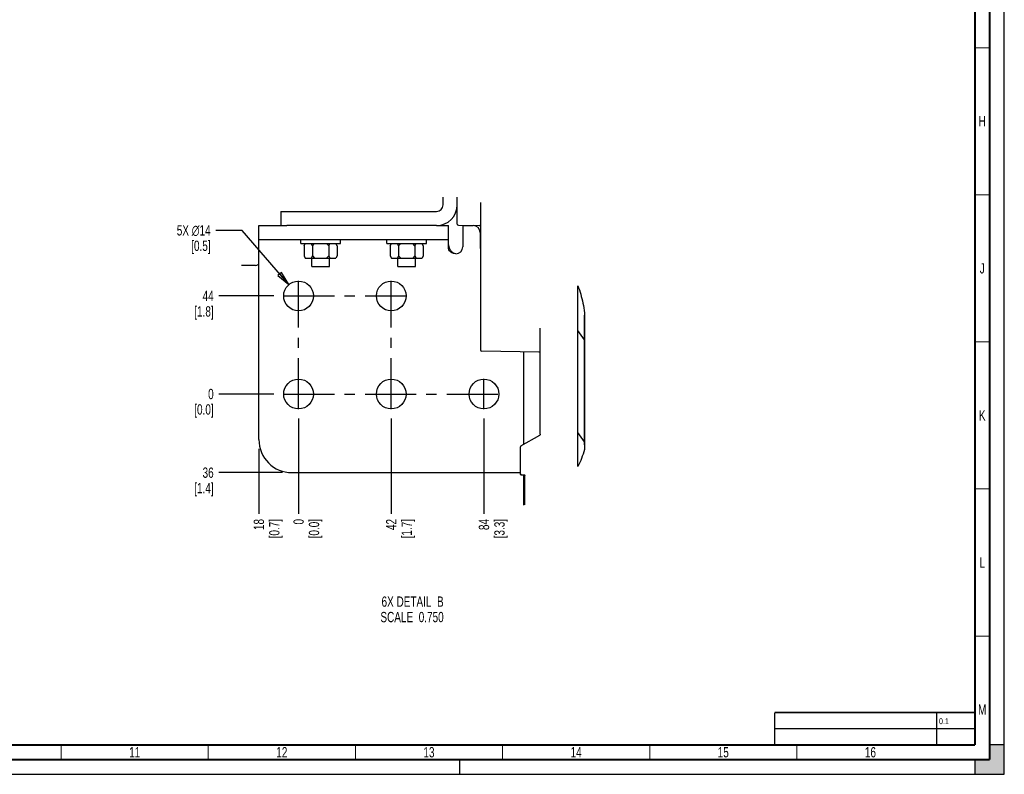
# Paper-space layout 'SUBMITTAL_E1H_1_2' of a CAD drawing. Header units: millimetres. Extents: x 0 to 841, y 0 to 594.
# Tile 28 of 30: x 506 to 841, y 0 to 257. Entities that reach past the tile are written whole.
import ezdxf

# ---------------------------------------------------------------- set-up
doc = ezdxf.new("R2010")
doc.units = ezdxf.units.MM
doc.header["$LTSCALE"] = 46.255
doc.linetypes.add('CENTER', pattern=[0.6, 0.375, -0.075, 0.075, -0.075])
doc.linetypes.add('DASHED', pattern=[0.2, 0.1, -0.1])
doc.layers.get('0').update_dxf_attribs({"linetype": 'CONTINUOUS'})
doc.layers.add('DEFAULT_1', color=7, linetype='CENTER')
doc.styles.get("Standard").update_dxf_attribs({"font": 'txt', "width": 0.725})
doc.dimstyles.new('DIMSTYLE_2', dxfattribs={"dimtxt": 3.5, "dimasz": 4.8, "dimexe": 3.2, "dimexo": 1.6, "dimtad": 0, "dimtih": 1, "dimtoh": 1, "dimdec": 1, "dimzin": 0, "dimdsep": 46, "dimtxsty": 'STANDARD', "dimblk": 'CLOSED', "dimblk1": 'CLOSED', "dimblk2": 'CLOSED', "dimcen": 0.09, "dimadec": 0, "dimazin": 0, "dimtp": 0.4, "dimtm": 0.4, "dimtfac": 1, "dimtdec": 1, "dimtofl": 0, "dimtmove": 0, "dimatfit": 2, "dimldrblk": 'CLOSED', "dimfxl": 1, "dimtolj": 1, "dimtzin": 0, "dimarcsym": 0})
doc.dimstyles.new('DIMSTYLE_4', dxfattribs={"dimtxt": 3.5, "dimasz": 4.8, "dimexe": 3.2, "dimexo": 1.6, "dimgap": 0.875, "dimtad": 0, "dimtih": 1, "dimtoh": 1, "dimdec": 1, "dimzin": 0, "dimdsep": 46, "dimtxsty": 'STANDARD', "dimblk": 'CLOSED', "dimblk1": 'CLOSED', "dimblk2": 'CLOSED', "dimcen": 0.09, "dimadec": 0, "dimazin": 0, "dimtp": 0.4, "dimtm": 0.4, "dimtfac": 1, "dimtdec": 1, "dimtofl": 0, "dimtmove": 0, "dimatfit": 3, "dimldrblk": 'CLOSED', "dimfxl": 1, "dimtolj": 1, "dimtzin": 0, "dimarcsym": 0})

# ---------------------------------------------------------------- blocks, each defined once
blk = doc.blocks.new('*D82')
at = {"color": 2, "linetype": 'CONTINUOUS'}
blk.add_line((595.74, 102.54), (574.09, 102.54), dxfattribs=at)
at = {"color": 2, "linetype": 'CONTINUOUS', "insert": (572.34, 104.29), "char_height": 3.5, "width": 12.6875, "attachment_point": 3, "line_spacing_factor": 0.9}
blk.add_mtext('36\\P[1.4]', dxfattribs=at)
blk = doc.blocks.new('_CLOSED')
at = {"color": 0, "linetype": 'BYBLOCK'}
for p, q in [((0, 0), (-1, 0.167)), ((-1, 0.167), (-1, -0.167)), ((-1, -0.167), (0, 0)), ((-1, 0), (0, 0))]:
    blk.add_line(p, q, dxfattribs=at)
blk = doc.blocks.new('*D83')
at = {"color": 2, "linetype": 'CONTINUOUS'}
blk.add_line((592.83, 129.28), (574.09, 129.28), dxfattribs=at)
at = {"color": 2, "linetype": 'CONTINUOUS', "insert": (572.34, 131.03), "char_height": 3.5, "width": 12.6875, "attachment_point": 3, "line_spacing_factor": 0.9}
blk.add_mtext('0\\P[0.0]', dxfattribs=at)
blk = doc.blocks.new('*D84')
at = {"color": 2, "linetype": 'CONTINUOUS'}
blk.add_line((592.83, 162.61), (574.09, 162.61), dxfattribs=at)
at = {"color": 2, "linetype": 'CONTINUOUS', "insert": (572.34, 164.36), "char_height": 3.5, "width": 12.6875, "attachment_point": 3, "line_spacing_factor": 0.9}
blk.add_mtext('44\\P[1.8]', dxfattribs=at)
blk = doc.blocks.new('*D85')
at = {"color": 2, "linetype": 'CONTINUOUS'}
blk.add_line((587.69, 110.59), (587.69, 88.55), dxfattribs=at)
at = {"color": 2, "linetype": 'CONTINUOUS', "insert": (585.94, 86.8), "char_height": 3.5, "width": 12.6875, "attachment_point": 3, "rotation": 90, "line_spacing_factor": 0.9}
blk.add_mtext('18\\P[0.7]', dxfattribs=at)
blk = doc.blocks.new('*D86')
at = {"color": 2, "linetype": 'CONTINUOUS'}
blk.add_line((601.19, 120.91), (601.19, 88.55), dxfattribs=at)
at = {"color": 2, "linetype": 'CONTINUOUS', "insert": (599.44, 86.8), "char_height": 3.5, "width": 12.6875, "attachment_point": 3, "rotation": 90, "line_spacing_factor": 0.9}
blk.add_mtext('0\\P[0.0]', dxfattribs=at)
blk = doc.blocks.new('*D87')
at = {"color": 2, "linetype": 'CONTINUOUS'}
blk.add_line((632.69, 120.91), (632.69, 88.55), dxfattribs=at)
at = {"color": 2, "linetype": 'CONTINUOUS', "insert": (630.94, 86.8), "char_height": 3.5, "width": 12.6875, "attachment_point": 3, "rotation": 90, "line_spacing_factor": 0.9}
blk.add_mtext('42\\P[1.7]', dxfattribs=at)
blk = doc.blocks.new('*D88')
at = {"color": 2, "linetype": 'CONTINUOUS'}
blk.add_line((664.19, 120.91), (664.19, 88.55), dxfattribs=at)
at = {"color": 2, "linetype": 'CONTINUOUS', "insert": (662.44, 86.8), "char_height": 3.5, "width": 12.6875, "attachment_point": 3, "rotation": 90, "line_spacing_factor": 0.9}
blk.add_mtext('84\\P[3.3]', dxfattribs=at)
blk = doc.blocks.new('*D89')
at = {"color": 2, "linetype": 'CONTINUOUS'}
for p, q in [((582.04, 184.91), (573.05, 184.91)), ((597.89, 166.46), (582.04, 184.91))]:
    blk.add_line(p, q, dxfattribs=at)
at = {"color": 2, "linetype": 'CONTINUOUS', "xscale": 4.8, "yscale": 4.8, "zscale": 4.8, "rotation": 310.6560197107}
blk.add_blockref('_CLOSED', (597.89, 166.46), dxfattribs=at)
at = {"color": 2, "linetype": 'CONTINUOUS', "insert": (571.3, 186.66), "char_height": 3.5, "width": 17.3542, "attachment_point": 3, "line_spacing_factor": 0.9}
blk.add_mtext('5X \\Fgdt;{\\Fgdt;n}\\Ftxt;14\\P[0.5]', dxfattribs=at)

psp = doc.layouts.new('SUBMITTAL_E1H_1_2')

# ---------------------------------------------------------------- hatches: boundary and pattern name
at = {"linetype": 'CONTINUOUS'}
h = psp.add_hatch(color=7, dxfattribs=at)
h.paths.add_polyline_path([(0, 10), (5, 10), (5, 5), (10, 5), (10, 0), (0, 0)])
h.paths.add_polyline_path([(0, 594), (10, 594), (10, 589), (5, 589), (5, 584), (0, 584)])
h.paths.add_polyline_path([(841, 0), (841, 10), (836, 10), (836, 5), (831, 5), (831, 0)])
h.paths.add_polyline_path([(836, 584), (836, 589), (831, 589), (831, 594), (841, 594), (841, 584)])
h = psp.add_hatch(dxfattribs=at)
h.set_pattern_fill('default__144', color=2, scale=19.901828, angle=125, style=0, pattern_type=0)
h.set_pattern_definition([(125, (0, 0), (-16.3026, -11.4152), [])])
edge = h.paths.add_edge_path()
edge.add_spline(control_points=[(696.1, 166.08), (696.45, 165.16), (697.09, 163.25), (697.84, 160.19), (698.2, 157.98), (698.35, 156.83)], knot_values=[0, 0, 0, 0, 0.333333, 0.666667, 1, 1, 1, 1], degree=3, periodic=0)
edge.add_line((698.35, 156.83), (698.35, 110.47))
edge.add_spline(control_points=[(698.35, 110.47), (698.05, 109.38), (697.37, 107.33), (696.55, 105.53), (696.1, 104.69)], knot_values=[0, 0, 0, 0, 0.5, 1, 1, 1, 1], degree=3, periodic=0)
edge.add_line((696.1, 104.69), (696.1, 166.08))

# ---------------------------------------------------------------- linework, layer by layer
at = {"color": 7, "linetype": 'CONTINUOUS'}
for p, q in [((841, 0), (841, 594)), ((841, 0), (841, 594)), ((650.32, 193.59), (650.32, 196.15)), ((655.12, 187.02), (655.12, 196.19)), ((663.07, 144.17), (663.07, 194.42)), ((595.12, 191.34), (648.07, 191.34)), ((595.12, 191.34), (595.12, 186.54)), ((587.69, 186.54), (597.23, 186.54)), ((587.69, 181.74), (587.69, 186.54)), ((648.07, 186.54), (652.19, 186.54)), ((652.19, 181.74), (652.19, 186.54)), ((655.49, 186.65), (662.7, 186.55)), ((601.98, 180.39), (601.98, 181.74)), ((615.4, 180.39), (615.4, 181.74)), ((631.23, 180.39), (631.23, 181.74)), ((644.65, 180.39), (644.65, 181.74)), ((601.98, 180.39), (615.4, 180.39)), ((603.1, 179.64), (603.48, 180.39)), ((603.1, 179.64), (603.1, 176.26)), ((605.9, 179.64), (605.52, 180.39)), ((605.9, 179.64), (606.65, 180.39)), ((605.9, 179.64), (605.9, 176.26)), ((611.48, 179.64), (610.73, 180.39)), ((611.48, 179.64), (611.86, 180.39)), ((611.48, 179.64), (611.48, 176.26)), ((614.28, 179.64), (613.9, 180.39)), ((614.28, 179.64), (614.28, 176.26)), ((631.23, 180.39), (644.65, 180.39)), ((632.35, 179.64), (632.73, 180.39)), ((632.35, 179.64), (632.35, 176.26)), ((635.15, 179.64), (634.77, 180.39)), ((635.15, 179.64), (635.9, 180.39)), ((635.15, 179.64), (635.15, 176.26)), ((640.73, 179.64), (639.98, 180.39)), ((640.73, 179.64), (641.11, 180.39)), ((640.73, 179.64), (640.73, 176.26)), ((643.53, 179.64), (643.15, 180.39)), ((643.53, 179.64), (643.53, 176.26)), ((652.27, 179.6), (652.19, 180.49)), ((652.49, 178.81), (652.27, 179.6)), ((652.81, 178.14), (652.49, 178.81)), ((653.2, 177.61), (652.81, 178.14)), ((653.65, 177.23), (653.2, 177.61)), ((603.1, 176.26), (603.48, 175.51)), ((603.48, 175.51), (613.9, 175.51)), ((605.9, 176.26), (605.52, 175.51)), ((605.69, 172.59), (605.69, 175.51)), ((605.9, 176.26), (606.65, 175.51)), ((611.48, 176.26), (610.73, 175.51)), ((611.48, 176.26), (611.86, 175.51)), ((611.69, 172.59), (611.69, 175.51)), ((614.28, 176.26), (613.9, 175.51)), ((632.35, 176.26), (632.73, 175.51)), ((632.73, 175.51), (643.15, 175.51)), ((635.15, 176.26), (634.77, 175.51)), ((634.94, 172.59), (634.94, 175.51)), ((635.15, 176.26), (635.9, 175.51)), ((640.73, 176.26), (639.98, 175.51)), ((640.73, 176.26), (641.11, 175.51)), ((640.94, 172.59), (640.94, 175.51)), ((643.53, 176.26), (643.15, 175.51)), ((654.12, 177.01), (653.65, 177.23)), ((654.59, 176.94), (654.12, 177.01)), ((605.69, 172.59), (611.69, 172.59)), ((634.94, 172.59), (640.94, 172.59)), ((696.1, 106.36), (696.1, 165.2)), ((698.35, 112.02), (698.35, 156.12)), ((683.32, 115.62), (683.32, 151.61)), ((682.95, 143.54), (663.44, 143.79)), ((676.75, 111.61), (683.13, 115.29)), ((683.23, 115.38), (683.13, 115.29)), ((683.29, 115.49), (683.23, 115.38)), ((683.32, 115.62), (683.29, 115.49)), ((676.57, 102.16), (676.57, 111.29)), ((676.57, 102.16), (676.57, 102.1)), ((676.58, 102.05), (676.57, 102.16)), ((676.57, 102.1), (676.59, 102.03)), ((676.63, 101.96), (676.58, 102.05)), ((676.59, 102.03), (676.63, 101.96)), ((676.68, 101.89), (676.63, 101.96)), ((676.63, 101.96), (676.67, 101.9)), ((676.67, 101.9), (676.72, 101.86)), ((676.75, 101.84), (676.68, 101.89)), ((676.72, 101.86), (676.77, 101.83)), ((676.82, 101.81), (676.75, 101.84)), ((676.77, 101.83), (676.82, 101.81)), ((676.82, 101.81), (676.82, 101.81)), ((676.82, 101.81), (676.88, 101.8)), ((676.88, 101.8), (676.94, 101.79)), ((676.88, 101.79), (676.88, 101.8)), ((676.94, 101.79), (676.88, 101.79)), ((676.94, 101.79), (677.88, 101.79)), ((677.69, 91.47), (677.69, 101.79)), ((678.07, 101.6), (677.69, 101.6)), ((677.88, 101.79), (677.97, 101.76)), ((677.97, 101.76), (678.04, 101.7)), ((678.04, 101.7), (678.07, 101.6)), ((678.07, 91.62), (678.07, 101.6)), ((841, 10), (836, 10)), ((836, 10), (836, 5)), ((841, 10), (836, 10)), ((841, 0), (841, 10)), ((836, 5), (831, 5)), ((831, 5), (831, 0)), ((831, 5), (831, 0)), ((0, 0), (841, 0)), ((0, 0), (841, 0)), ((831, 0), (841, 0))]:
    psp.add_line(p, q, dxfattribs=at)
at = {"color": 3, "linetype": 'CONTINUOUS'}
for p, q in [((648.07, 186.54), (597.23, 186.54)), ((656.99, 186.54), (660.5, 186.54)), ((656.99, 186.54), (656.99, 179.34)), ((662.9, 184.14), (662.9, 178.72)), ((652.19, 181.74), (587.69, 181.74)), ((587.69, 113.79), (587.69, 181.74)), ((652.19, 178.72), (652.19, 181.74)), ((652.25, 178.33), (652.19, 178.72)), ((652.44, 177.94), (652.25, 178.33)), ((652.78, 177.57), (652.44, 177.94)), ((653.25, 177.25), (652.78, 177.57)), ((663.07, 178.72), (662.9, 178.72)), ((653.87, 177.02), (653.25, 177.25)), ((654.59, 176.94), (653.87, 177.02)), ((586.58, 173.01), (581.74, 173.01)), ((677.69, 112.15), (677.69, 143.61)), ((598.94, 102.54), (676.57, 102.54))]:
    psp.add_line(p, q, dxfattribs=at)
at = {"color": 2, "linetype": 'CONTINUOUS'}
for p, q in [((696.1, 104.69), (696.1, 166.08)), ((698.35, 156.83), (698.35, 110.47))]:
    psp.add_line(p, q, dxfattribs=at)
at = {"color": 7, "linetype": 'DASHED'}
psp.add_line((656, 0), (656, 5), dxfattribs=at)
at = {"color": 7, "linetype": 'CONTINUOUS'}
for points, const_width in [([(836, 5), (836, 589)], 0.7), ([(831, 10), (831, 584)], 0.7), ([(831, 247), (836, 247)], 0.35), ([(831, 197), (836, 197)], 0.35), ([(831, 147), (836, 147)], 0.35), ([(831, 97), (836, 97)], 0.35), ([(831, 47), (836, 47)], 0.35), ([(763, 21), (831, 21)], 0.5), ([(763, 21), (763, 10)], 0.5), ([(818, 10), (818, 21)], 0.5), ([(831, 15.5), (763, 15.5)], 0.5), ([(20, 10), (831, 10)], 0.7), ([(520.5, 5), (520.5, 10)], 0.35), ([(570.5, 5), (570.5, 10)], 0.35), ([(620.5, 5), (620.5, 10)], 0.35), ([(670.5, 5), (670.5, 10)], 0.35), ([(720.5, 5), (720.5, 10)], 0.35), ([(770.5, 5), (770.5, 10)], 0.35), ([(15, 5), (836, 5)], 0.7)]:
    psp.add_lwpolyline(points, dxfattribs=dict(at, const_width=const_width))
at = {"color": 3, "linetype": 'CONTINUOUS'}
for centre in [(601.19, 162.61), (632.69, 162.61), (601.19, 129.28), (632.69, 129.28), (664.19, 129.28)]:
    psp.add_circle(centre, 5.06, dxfattribs=at)
for centre, radius, start, end in [((648.07, 193.59), 7.05, 270, 360), ((660.5, 184.14), 2.4, 0, 90), ((654.59, 179.34), 2.4, 270, 360), ((586.58, 174.51), 1.5, 270, 304.3525), ((601.14, 153.21), 24.3, 123.6243, 124.3525), ((598.94, 113.79), 11.25, 180, 270)]:
    psp.add_arc(centre, radius, start, end, dxfattribs=at)
at = {"color": 7, "linetype": 'CONTINUOUS'}
for centre, radius, start, end in [((648.07, 193.59), 2.25, 270, 360), ((655.49, 187.02), 0.375, 180, 269.25), ((662.69, 186.18), 0.375, 0, 89.25), ((663.44, 144.17), 0.375, 180, 269.25), ((682.94, 143.16), 0.375, 0, 89.25), ((676.94, 111.29), 0.375, 120, 180), ((676.94, 102.16), 0.375, 180, 270)]:
    psp.add_arc(centre, radius, start, end, dxfattribs=at)
at = {"color": 2, "linetype": 'CONTINUOUS'}
for points in [[(696.1, 166.08), (696.45, 165.16), (697.09, 163.25), (697.84, 160.19), (698.2, 157.98), (698.35, 156.83)], [(698.35, 110.47), (698.05, 109.38), (697.37, 107.33), (696.55, 105.53), (696.1, 104.69)]]:
    psp.add_open_spline(points, degree=3, dxfattribs=at)
at = {"layer": 'DEFAULT_1', "color": 7, "linetype": 'CENTER'}
for p, q in [((601.19, 124.11), (601.19, 167.78)), ((632.69, 124.11), (632.69, 167.78)), ((596.03, 162.61), (637.85, 162.61)), ((664.19, 124.11), (664.19, 134.44)), ((596.03, 129.28), (669.35, 129.28))]:
    psp.add_line(p, q, dxfattribs=at)

# ---------------------------------------------------------------- texts
at = {"color": 2, "linetype": 'CONTINUOUS', "line_spacing_factor": 0.9}
for s, insert, char_height, width, attachment_point in [('H', (833.5, 223.75), 3.5, 2.5375, 2), ('J', (833.5, 173.75), 3.5, 2.5375, 2), ('K', (833.5, 123.75), 3.5, 2.5375, 2), ('L', (833.5, 73.75), 3.5, 2.5375, 2), ('6X DETAIL  B\\PSCALE  0.750', (650.5, 60.46), 3.5, 30.45, 3), ('M', (833.5, 23.75), 3.5, 2.5375, 2), ('0.1', (818.8, 19.05), 2, 4.35, 1), ('11', (545.5, 9.25), 3.5, 5.075, 2), ('12', (595.5, 9.25), 3.5, 5.075, 2), ('13', (645.5, 9.25), 3.5, 5.075, 2), ('14', (695.5, 9.25), 3.5, 5.075, 2), ('15', (745.5, 9.25), 3.5, 5.075, 2), ('16', (795.5, 9.25), 3.5, 5.075, 2)]:
    psp.add_mtext(s, dxfattribs=dict(at, insert=insert, char_height=char_height, width=width, attachment_point=attachment_point))

# ---------------------------------------------------------------- dimensions: what is measured, and where the dimension line sits
at = {"color": 2, "linetype": 'CONTINUOUS'}
dim = psp.add_diameter_dim_2p(p1=(597.89, 166.46), p2=(604.49, 158.77), text='5X %%c14\\P[0.5]', dimstyle='DIMSTYLE_2', override={"dimpost": '<>'}, dxfattribs=at)
dim.commit()
dim.dimension.update_dxf_attribs({"geometry": '*D89', "text_midpoint": (562.62, 182.29), "dimtype": 163})
for feature_location, offset, dtype, origin, text, picture, middle in [((592.83, 162.61), (-18.74, 0), 0, (594.43, 162.61), '44\\P[1.8]', '*D84', (565.99, 159.99)), ((592.83, 129.28), (-18.74, 0), 0, (594.43, 129.28), '0\\P[0.0]', '*D83', (565.99, 126.65)), ((601.19, 120.91), (0, -32.36), 1, (601.19, 122.51), '0\\P[0.0]', '*D86', (603.82, 80.46)), ((632.69, 120.91), (0, -32.36), 1, (632.69, 122.51), '42\\P[1.7]', '*D87', (635.32, 80.46)), ((664.19, 120.91), (0, -32.36), 1, (664.19, 122.51), '84\\P[3.3]', '*D88', (666.82, 80.46)), ((587.69, 110.59), (0, -22.04), 1, (587.69, 112.19), '18\\P[0.7]', '*D85', (590.32, 80.46)), ((595.74, 102.54), (-21.65, 0), 0, (597.34, 102.54), '36\\P[1.4]', '*D82', (565.99, 99.91))]:
    dim = psp.add_ordinate_dim(feature_location=feature_location, offset=offset, dtype=dtype, origin=origin, text=text, dimstyle='DIMSTYLE_4', dxfattribs=at)
    dim.commit()
    dim.dimension.update_dxf_attribs({"geometry": picture, "text_midpoint": middle})

doc.saveas('drawing.dxf')
